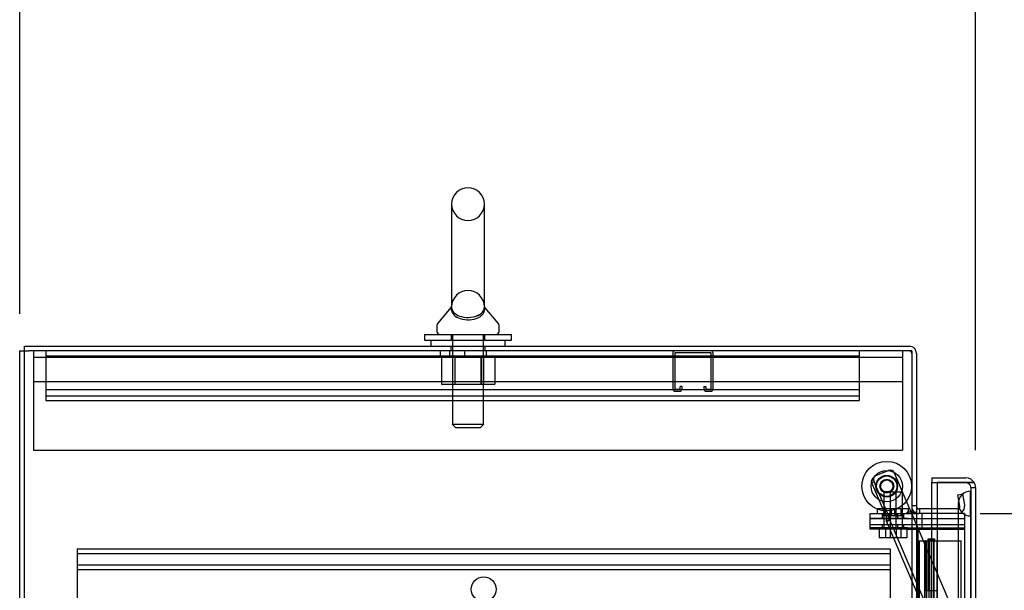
# Model space of a CAD drawing. Header units: inches. Extents: x 1 to 299, y -2 to 199.
# Tile 5 of 57: x 17 to 37, y 121 to 132. Entities that reach past the tile are written whole.
import ezdxf
from ezdxf.enums import TextEntityAlignment as Align
from ezdxf.lldxf.tags import DXFTag

# ---------------------------------------------------------------- set-up
doc = ezdxf.new("R2010")
doc.units = ezdxf.units.IN
doc.header["$MEASUREMENT"] = 0
for name, color, linetype in [('COM50677-2', 7, 'Continuous'), ('COM53964-1', 7, 'Continuous'), ('COM54746-48', 7, 'Continuous'), ('COM70098', 7, 'Continuous'), ('COM70215', 7, 'Continuous'), ('COM70220', 7, 'Continuous'), ('COM70739-8', 7, 'Continuous'), ('COM70839-1', 7, 'Continuous'), ('COM71195-5', 7, 'Continuous'), ('COM71210-10', 7, 'Continuous'), ('COM71298-1', 7, 'Continuous'), ('Default', 7, 'Continuous'), ('GSK87756', 7, 'Continuous'), ('NTS18024', 7, 'Continuous'), ('NTS86070', 7, 'Continuous'), ('ROL87452', 7, 'Continuous'), ('RVT17786', 7, 'Continuous'), ('SCC180005', 7, 'Continuous'), ('SCS86414', 7, 'Continuous'), ('WAF25376', 7, 'Continuous'), ('WAF25377', 7, 'Continuous'), ('WAM254785', 7, 'Continuous')]:
    doc.layers.add(name, color=color, linetype=linetype)
doc.styles.add('SEACAD_Times_New_Roman', font='times.ttf')
tags = doc.linetypes.add('HIDDEN2', pattern=[0.1875, 0.125, -0.0625]).pattern_tags.tags
tags[6:7] = [DXFTag(74, 4), DXFTag(75, 0), DXFTag(340, '0'), DXFTag(46, 0.0), DXFTag(50, 0.0), DXFTag(44, 0.0), DXFTag(45, 0.0)]
tags[4:5] = [DXFTag(74, 4), DXFTag(75, 0), DXFTag(340, '0'), DXFTag(46, 0.0), DXFTag(50, 0.0), DXFTag(44, 0.0), DXFTag(45, 0.0)]
doc.dimstyles.new('HAMMOND_(STH_-_300x200)', dxfattribs={"dimtxt": 1.5, "dimasz": 1.875, "dimexe": 0.75, "dimexo": 0.75, "dimgap": 0.375, "dimtad": 0, "dimtih": 1, "dimtoh": 1, "dimzin": 0, "dimdsep": 46, "dimtxsty": 'SEACAD_Times_New_Roman', "dimblk1": '_SE_FILLED', "dimblk2": '_SE_FILLED', "dimsah": 1, "dimcen": 0.75, "dimadec": 0, "dimazin": 0, "dimtfac": 0.8, "dimtofl": 0, "dimtmove": 0, "dimatfit": 3, "dimfxl": 1, "dimtolj": 1, "dimtzin": 0, "dimarcsym": 0})

# ---------------------------------------------------------------- blocks, each defined once
blk = doc.blocks.new('SE1')
at = {"layer": 'COM50677-2', "color": 7, "linetype": 'HIDDEN2'}
for p, q in [((17.473, 125.332), (17.473, 125.147)), ((25.848, 125.332), (25.848, 125.207)), ((26.598, 125.207), (26.598, 125.332)), ((34.973, 125.332), (34.973, 125.147)), ((17.473, 125.207), (34.973, 125.207)), ((17.473, 125.147), (17.473, 123.332)), ((34.973, 125.147), (34.973, 123.332)), ((34.973, 124.707), (17.473, 124.707)), ((17.473, 123.332), (34.973, 123.332))]:
    blk.add_line(p, q, dxfattribs=at)
at = {"layer": 'COM53964-1', "color": 7, "linetype": 'HIDDEN2'}
for p, q in [((17.723, 125.332), (17.723, 125.194)), ((25.661, 125.332), (25.661, 125.237)), ((26.161, 125.237), (26.161, 125.332)), ((34.098, 125.332), (34.098, 125.194)), ((17.723, 125.237), (34.098, 125.237)), ((17.723, 125.194), (17.723, 124.47)), ((34.098, 125.194), (34.098, 124.47)), ((17.723, 124.553), (34.098, 124.553)), ((17.723, 124.47), (17.723, 124.332)), ((17.723, 124.427), (34.098, 124.427)), ((17.723, 124.332), (34.098, 124.332)), ((34.098, 124.47), (34.098, 124.332)), ((18.351, 121.341), (18.351, 121.203)), ((18.351, 121.341), (34.726, 121.341)), ((18.351, 121.246), (34.726, 121.246)), ((18.351, 121.203), (18.351, 119.854)), ((34.726, 121.341), (34.726, 121.203)), ((34.726, 121.203), (34.726, 119.854)), ((18.351, 121.022), (34.726, 121.022)), ((18.351, 120.927), (34.726, 120.927))]:
    blk.add_line(p, q, dxfattribs=at)
blk.add_circle((26.539, 120.529), 0.25, dxfattribs=at)
at = {"layer": 'COM54746-48', "color": 7, "linetype": 'Continuous'}
for p, q in [((35.255, 121.506), (35.422, 121.506)), ((35.422, 121.506), (35.427, 121.506)), ((35.422, 120.506), (35.422, 121.506)), ((35.427, 121.506), (35.427, 120.506)), ((35.436, 121.506), (35.67, 121.506)), ((35.436, 121.506), (35.436, 120.506)), ((35.49, 121.515), (35.49, 121.541)), ((35.49, 121.541), (35.54, 121.541)), ((35.54, 121.515), (35.49, 121.515)), ((35.503, 121.515), (35.503, 121.506)), ((35.54, 121.541), (35.565, 121.541)), ((35.54, 121.515), (35.565, 121.515)), ((35.565, 121.541), (35.615, 121.541)), ((35.615, 121.515), (35.565, 121.515)), ((35.603, 121.506), (35.603, 121.515)), ((35.615, 121.541), (35.615, 121.515)), ((35.67, 121.506), (35.672, 121.506)), ((35.67, 120.506), (35.67, 121.506)), ((35.422, 120.506), (35.466, 120.506)), ((35.466, 120.506), (35.67, 120.506)), ((35.466, 120.506), (35.67, 120.506)), ((35.466, 119.506), (35.466, 120.506)), ((35.67, 119.506), (35.67, 120.506))]:
    blk.add_line(p, q, dxfattribs=at)
at = {"layer": 'COM54746-48', "color": 7, "linetype": 'HIDDEN2'}
for p, q in [((35.317, 73.506), (35.317, 121.506)), ((35.418, 121.506), (35.418, 120.506)), ((35.436, 121.506), (35.427, 121.506)), ((35.466, 121.506), (35.466, 120.506)), ((35.498, 121.506), (35.498, 120.506)), ((35.503, 121.506), (35.503, 74.506)), ((35.511, 121.506), (35.511, 120.506)), ((35.553, 121.506), (35.553, 120.506)), ((35.558, 120.506), (35.558, 121.506)), ((35.563, 120.506), (35.563, 121.506)), ((35.603, 74.506), (35.603, 121.506)), ((35.608, 120.506), (35.608, 121.506)), ((35.672, 121.506), (36.157, 121.506)), ((36.157, 73.506), (36.157, 121.506)), ((35.418, 120.506), (35.418, 119.506)), ((35.418, 120.506), (35.422, 120.506)), ((35.422, 120.506), (35.422, 119.506)), ((35.427, 119.506), (35.427, 120.506)), ((35.511, 119.506), (35.511, 120.506)), ((35.553, 119.506), (35.553, 120.506)), ((35.608, 119.506), (35.608, 120.506))]:
    blk.add_line(p, q, dxfattribs=at)
at = {"layer": 'COM70098', "color": 7, "linetype": 'HIDDEN2'}
for p, q in [((34.323, 121.957), (34.323, 122.052)), ((34.323, 122.052), (35.073, 122.052)), ((35.073, 121.957), (34.323, 121.957)), ((34.565, 122.052), (34.565, 121.957)), ((34.69, 122.052), (34.69, 121.957)), ((34.878, 121.957), (34.878, 122.052)), ((35.003, 121.957), (35.003, 122.052)), ((35.073, 121.957), (36.222, 121.957)), ((35.365, 122.052), (35.365, 121.957)), ((34.323, 121.74), (34.323, 121.835)), ((34.323, 121.835), (35.073, 121.835)), ((34.565, 121.835), (34.565, 121.74)), ((34.69, 121.835), (34.69, 121.74)), ((34.878, 121.74), (34.878, 121.835)), ((35.003, 121.74), (35.003, 121.835)), ((35.073, 121.835), (36.222, 121.835)), ((35.365, 121.835), (35.365, 121.74)), ((35.073, 121.74), (34.323, 121.74)), ((35.073, 121.74), (36.222, 121.74))]:
    blk.add_line(p, q, dxfattribs=at)
at = {"layer": 'COM70215', "color": 7, "linetype": 'HIDDEN2'}
for p, q in [((30.347, 125.289), (30.347, 124.562)), ((30.387, 125.289), (30.387, 124.562)), ((31.117, 125.292), (30.39, 125.292)), ((31.12, 124.562), (31.12, 125.289)), ((31.16, 124.562), (31.16, 125.289)), ((30.39, 124.559), (30.492, 124.559)), ((30.495, 124.562), (30.495, 124.613)), ((30.535, 124.613), (30.495, 124.613)), ((30.535, 124.562), (30.535, 124.613)), ((30.972, 124.613), (30.972, 124.562)), ((30.972, 124.613), (31.012, 124.613)), ((31.012, 124.613), (31.012, 124.562)), ((31.015, 124.559), (31.117, 124.559)), ((30.39, 124.519), (30.492, 124.519)), ((31.015, 124.519), (31.117, 124.519))]:
    blk.add_line(p, q, dxfattribs=at)
for centre, radius, start, end in [((30.39, 125.289), 0.043, 90, 180), ((31.117, 125.289), 0.043, 0, 90), ((30.39, 125.289), 0.003, 90, 180), ((31.117, 125.289), 0.003, 0, 90), ((30.39, 124.562), 0.043, 180, 270), ((30.39, 124.562), 0.003, 180, 270), ((30.492, 124.562), 0.003, 270, 0), ((30.492, 124.562), 0.043, 270, 0), ((31.015, 124.562), 0.043, 180, 270), ((31.015, 124.562), 0.003, 180, 270), ((31.117, 124.562), 0.003, 270, 0), ((31.117, 124.562), 0.043, 270, 0)]:
    blk.add_arc(centre, radius, start, end, dxfattribs=at)
at = {"layer": 'COM70220', "color": 7, "linetype": 'HIDDEN2'}
for p, q in [((36.343, 122.255), (36.345, 122.504)), ((36.345, 122.504), (36.345, 122.005)), ((36.345, 122.504), (36.346, 122.504)), ((36.346, 122.504), (36.346, 122.005)), ((36.097, 122.255), (36.097, 122.005)), ((36.343, 122.255), (36.343, 122.005)), ((36.345, 122.006), (36.343, 122.255)), ((36.097, 122.005), (36.097, 72.945)), ((36.343, 122.005), (36.343, 72.945)), ((36.346, 122.006), (36.345, 122.006)), ((36.345, 122.005), (36.345, 72.945)), ((36.346, 122.005), (36.346, 72.945))]:
    blk.add_line(p, q, dxfattribs=at)
blk.add_arc((36.347, 122.255), 0.25, 90, 270, dxfattribs=at)
at = {"layer": 'COM70739-8', "color": 7, "linetype": 'HIDDEN2'}
blk.add_line((35.285, 121.74), (35.285, 73.12), dxfattribs=at)
at = {"layer": 'COM70839-1', "color": 7, "linetype": 'HIDDEN2'}
for p, q in [((34.438, 122.818), (34.684, 122.923)), ((35.15, 122.082), (34.815, 122.87)), ((34.403, 122.695), (34.356, 122.675)), ((34.644, 121.997), (34.356, 122.675)), ((34.691, 122.016), (34.403, 122.695)), ((34.691, 122.016), (34.644, 121.997)), ((35.913, 120.285), (35.162, 122.052)), ((34.647, 121.906), (34.714, 121.935)), ((34.647, 121.906), (35.424, 120.077)), ((34.654, 121.892), (34.72, 121.92)), ((34.714, 121.935), (35.49, 120.105))]:
    blk.add_line(p, q, dxfattribs=at)
at = {"layer": 'COM70839-1', "color": 7, "linetype": 'Continuous'}
blk.add_line((35.162, 122.052), (35.15, 122.082), dxfattribs=at)
at = {"layer": 'COM70839-1', "color": 7, "linetype": 'HIDDEN2'}
blk.add_circle((34.656, 122.606), 0.129, dxfattribs=at)
for centre, radius, start, end in [((34.508, 122.75), 0.119, 164.677, 207.725), ((34.477, 122.726), 0.1, 113, 146.4013), ((34.723, 122.831), 0.1, 23, 113)]:
    blk.add_arc(centre, radius, start, end, dxfattribs=at)
for points, knots in [([(34.356, 122.675), (34.356, 122.676), (34.355, 122.677), (34.355, 122.679), (34.355, 122.679), (34.354, 122.68), (34.354, 122.68), (34.354, 122.683), (34.353, 122.685), (34.352, 122.691), (34.351, 122.695), (34.35, 122.708), (34.351, 122.716), (34.357, 122.735), (34.361, 122.744), (34.37, 122.756), (34.371, 122.758), (34.375, 122.763), (34.377, 122.765), (34.38, 122.768), (34.381, 122.77), (34.383, 122.771), (34.384, 122.772), (34.385, 122.773), (34.386, 122.774), (34.387, 122.775), (34.387, 122.775), (34.388, 122.776), (34.388, 122.777), (34.389, 122.777), (34.39, 122.778), (34.39, 122.779), (34.392, 122.78), (34.393, 122.781)], [0, 0, 0, 0, 0.03125, 0.03125, 0.046875, 0.046875, 0.0625, 0.0625, 0.125, 0.125, 0.25, 0.25, 0.5, 0.5, 0.75, 0.75, 0.8125, 0.8125, 0.875, 0.875, 0.90625, 0.90625, 0.921875, 0.921875, 0.9375, 0.9375, 0.953125, 0.953125, 0.960938, 0.960938, 0.96875, 0.96875, 1, 1, 1, 1]), ([(34.644, 121.997), (34.645, 121.995), (34.647, 121.991), (34.648, 121.985), (34.65, 121.978), (34.651, 121.965), (34.65, 121.949), (34.648, 121.936), (34.647, 121.929), (34.646, 121.923), (34.646, 121.917), (34.646, 121.911), (34.647, 121.908), (34.647, 121.906)], [0, 0, 0, 0, 0.049102, 0.098523, 0.149018, 0.200844, 0.426475, 0.554365, 0.622319, 0.692911, 0.79099, 0.893216, 1, 1, 1, 1]), ([(34.691, 122.016), (34.691, 122.015), (34.692, 122.014), (34.692, 122.012), (34.692, 122.012), (34.693, 122.011), (34.693, 122.011), (34.694, 122.008), (34.695, 122.007), (34.697, 122.001), (34.698, 121.997), (34.702, 121.985), (34.703, 121.977), (34.708, 121.956), (34.71, 121.943), (34.714, 121.935)], [0, 0, 0, 0, 0.03125, 0.03125, 0.046875, 0.046875, 0.0625, 0.0625, 0.125, 0.125, 0.25, 0.25, 0.5, 0.5, 1, 1, 1, 1])]:
    blk.add_open_spline(points, degree=3, knots=knots, dxfattribs=at)
at = {"layer": 'COM71195-5', "color": 7, "linetype": 'Continuous'}
for p, q in [((35.567, 122.772), (35.567, 122.677)), ((35.567, 122.772), (36.252, 122.772)), ((35.567, 122.677), (36.252, 122.677)), ((35.567, 122.147), (35.567, 122.677)), ((35.567, 122.677), (35.672, 122.677)), ((36.252, 122.677), (35.672, 122.677)), ((35.672, 122.677), (35.672, 72.335)), ((36.416, 122.677), (36.252, 122.677)), ((36.252, 122.677), (36.416, 122.677)), ((36.442, 122.582), (36.442, 72.43))]:
    blk.add_line(p, q, dxfattribs=at)
at = {"layer": 'COM71195-5', "color": 7, "linetype": 'HIDDEN2'}
for p, q in [((36.347, 122.582), (36.347, 72.43)), ((36.347, 122.582), (36.442, 122.582)), ((35.567, 72.647), (35.567, 122.147))]:
    blk.add_line(p, q, dxfattribs=at)
at = {"layer": 'COM71195-5', "color": 7, "linetype": 'Continuous'}
for start, end in [(30, 90), (0, 30)]:
    blk.add_arc((36.252, 122.582), 0.19, start, end, dxfattribs=at)
at = {"layer": 'COM71195-5', "color": 7, "linetype": 'HIDDEN2'}
blk.add_arc((36.252, 122.582), 0.095, 0, 90, dxfattribs=at)
blk.add_ellipse((36.252, 122.582), major_axis=(-0.095, 0), ratio=0.999171, start_param=3.141593, end_param=4.712389, dxfattribs=at)
at = {"layer": 'COM71195-5', "color": 7, "linetype": 'Continuous'}
blk.add_ellipse((36.252, 122.582), major_axis=(-0.19, 0), ratio=0.999171, start_param=3.141593, end_param=3.665191, dxfattribs=at)
at = {"layer": 'COM71210-10', "color": 7, "linetype": 'Continuous'}
for p, q in [((17.195, 65.462), (17.195, 125.332)), ((17.195, 125.332), (17.385, 125.332)), ((35.16, 125.332), (17.385, 125.332)), ((35.16, 125.332), (35.16, 122.082)), ((35.065, 122.052), (35.065, 122.082)), ((35.16, 122.082), (35.065, 122.082)), ((35.065, 122.052), (35.255, 122.052)), ((35.255, 122.052), (35.255, 72.742)), ((35.35, 122.052), (35.255, 122.052)), ((35.672, 122.052), (35.35, 122.052))]:
    blk.add_line(p, q, dxfattribs=at)
at = {"layer": 'COM71210-10', "color": 7, "linetype": 'HIDDEN2'}
for p, q in [((17.29, 65.462), (17.29, 125.332)), ((35.16, 122.052), (35.16, 72.742)), ((36.222, 122.052), (35.672, 122.052)), ((36.222, 122.052), (36.222, 72.742))]:
    blk.add_line(p, q, dxfattribs=at)
at = {"layer": 'COM71298-1', "color": 7, "linetype": 'Continuous'}
for p, q in [((17.29, 125.427), (35.112, 125.427)), ((17.29, 125.332), (17.29, 125.427)), ((35.255, 125.284), (35.255, 122.082)), ((35.672, 122.147), (35.303, 122.147)), ((35.16, 122.082), (35.255, 122.082))]:
    blk.add_line(p, q, dxfattribs=at)
at = {"layer": 'COM71298-1', "color": 7, "linetype": 'HIDDEN2'}
for p, q in [((25.88, 125.427), (25.88, 125.332)), ((26.567, 125.332), (26.567, 125.427)), ((36.088, 122.432), (36.182, 122.449)), ((36.128, 122.204), (36.088, 122.432)), ((36.182, 122.449), (36.222, 122.22)), ((35.255, 122.21), (35.16, 122.21)), ((35.324, 122.052), (35.324, 122.147)), ((36.081, 122.147), (35.672, 122.147)), ((36.128, 122.186), (36.128, 122.204)), ((36.222, 122.22), (36.224, 122.203))]:
    blk.add_line(p, q, dxfattribs=at)
at = {"layer": 'COM71298-1', "color": 7, "linetype": 'Continuous'}
for centre, radius, start, end in [((35.112, 125.284), 0.143, 0, 90), ((35.303, 122.195), 0.048, 180, 270), ((35.303, 122.195), 0.143, 232.2051, 270)]:
    blk.add_arc(centre, radius, start, end, dxfattribs=at)
at = {"layer": 'COM71298-1', "color": 7, "linetype": 'HIDDEN2'}
for centre, radius, start, end in [((35.112, 125.284), 0.048, 0, 90), ((35.303, 122.195), 0.143, 180, 232.2051), ((36.081, 122.195), 0.143, 270, 2.9658), ((36.081, 122.195), 0.048, 270, 348.6027)]:
    blk.add_arc(centre, radius, start, end, dxfattribs=at)
at = {"layer": 'GSK87756', "color": 7, "linetype": 'HIDDEN2'}
for p, q in [((34.323, 121.769), (34.323, 121.957)), ((34.323, 121.957), (35.073, 121.957)), ((34.597, 121.957), (34.597, 121.769)), ((34.722, 121.957), (34.722, 121.769)), ((34.847, 121.769), (34.847, 121.957)), ((34.972, 121.769), (34.972, 121.957)), ((35.073, 121.957), (36.222, 121.957)), ((35.365, 121.957), (35.365, 121.769)), ((35.073, 121.769), (34.323, 121.769)), ((35.073, 121.769), (36.222, 121.769))]:
    blk.add_line(p, q, dxfattribs=at)
at = {"layer": 'NTS18024', "color": 7, "linetype": 'HIDDEN2'}
for p, q in [((25.688, 125.207), (25.688, 124.662)), ((25.911, 125.207), (25.911, 124.662)), ((25.96, 125.207), (25.96, 124.662)), ((25.96, 125.207), (25.96, 124.662)), ((26.486, 125.207), (26.486, 124.662)), ((26.487, 124.662), (26.487, 125.207)), ((26.536, 125.207), (26.536, 124.662)), ((26.761, 125.207), (26.761, 124.662)), ((25.688, 124.662), (25.96, 124.662)), ((25.96, 124.662), (26.486, 124.662)), ((26.486, 124.662), (26.761, 124.662))]:
    blk.add_line(p, q, dxfattribs=at)
at = {"layer": 'NTS86070', "color": 7, "linetype": 'HIDDEN2'}
for p, q in [((34.597, 122.152), (34.472, 122.152)), ((34.472, 122.052), (34.472, 122.152)), ((35.097, 122.152), (34.597, 122.152)), ((34.597, 122.052), (34.597, 122.152)), ((34.597, 122.012), (34.597, 122.152)), ((34.621, 122.152), (34.621, 122.012)), ((34.722, 122.012), (34.722, 122.152)), ((34.746, 122.152), (34.746, 122.012)), ((34.822, 122.012), (34.822, 122.152)), ((34.847, 122.012), (34.847, 122.152)), ((34.947, 122.012), (34.947, 122.152)), ((34.972, 122.012), (34.972, 122.152)), ((34.972, 122.052), (34.972, 122.152)), ((35.097, 122.052), (35.097, 122.152)), ((34.575, 122.052), (34.575, 122.022)), ((34.71, 122.012), (34.585, 122.012)), ((34.7, 122.052), (34.7, 122.022)), ((34.71, 122.012), (34.983, 122.012)), ((34.868, 122.022), (34.868, 122.052)), ((34.993, 122.022), (34.993, 122.052))]:
    blk.add_line(p, q, dxfattribs=at)
for centre, start, end in [((34.585, 122.022), 180, 270), ((34.71, 122.022), 180, 270), ((34.858, 122.022), 270, 0), ((34.983, 122.022), 270, 0)]:
    blk.add_arc(centre, 0.01, start, end, dxfattribs=at)
at = {"layer": 'ROL87452', "color": 7, "linetype": 'HIDDEN2'}
for radius in [0.5, 0.206]:
    blk.add_circle((34.656, 122.606), radius, dxfattribs=at)
at = {"layer": 'RVT17786', "color": 7, "linetype": 'HIDDEN2'}
for radius in [0.217, 0.125]:
    blk.add_circle((34.656, 122.606), radius, dxfattribs=at)
at = {"layer": 'SCC180005', "color": 7, "linetype": 'HIDDEN2'}
for p, q in [((34.724, 122.49), (34.599, 122.49)), ((34.599, 122.49), (34.599, 121.74)), ((34.724, 122.49), (34.97, 122.49)), ((34.724, 122.49), (34.724, 121.74)), ((34.845, 121.74), (34.845, 122.49)), ((34.97, 121.74), (34.97, 122.49)), ((34.506, 121.74), (34.506, 121.566)), ((34.631, 121.566), (34.506, 121.566)), ((34.631, 121.74), (34.631, 121.566)), ((34.847, 121.566), (34.631, 121.566)), ((34.722, 121.74), (34.722, 121.566)), ((34.847, 121.74), (34.847, 121.566)), ((35.063, 121.566), (34.847, 121.566)), ((34.938, 121.74), (34.938, 121.566)), ((35.063, 121.74), (35.063, 121.566))]:
    blk.add_line(p, q, dxfattribs=at)
at = {"layer": 'SCS86414', "color": 7, "linetype": 'Continuous'}
for p, q in [((25.892, 128.292), (25.892, 126.223)), ((26.555, 126.222), (26.555, 128.292)), ((25.883, 126.212), (25.612, 125.885)), ((25.892, 126.223), (25.892, 126.222)), ((26.835, 125.885), (26.564, 126.211)), ((25.598, 125.846), (25.598, 125.727)), ((26.848, 125.727), (26.848, 125.846))]:
    blk.add_line(p, q, dxfattribs=at)
at = {"layer": 'SCS86414', "color": 7, "linetype": 'HIDDEN2'}
for p, q in [((25.911, 125.667), (25.911, 123.852)), ((26.535, 123.852), (26.535, 125.667)), ((26.535, 123.852), (25.911, 123.852)), ((25.911, 123.852), (25.971, 123.792)), ((25.971, 123.792), (26.475, 123.792)), ((26.475, 123.792), (26.535, 123.852))]:
    blk.add_line(p, q, dxfattribs=at)
at = {"layer": 'SCS86414', "color": 7, "linetype": 'Continuous'}
for centre, radius, start, end in [((26.223, 128.292), 0.331, 0, 180), ((25.658, 125.846), 0.06, 140.3214, 180), ((25.658, 125.727), 0.06, 180, 270), ((26.788, 125.727), 0.06, 270, 0), ((26.788, 125.846), 0.06, 0, 39.6786)]:
    blk.add_arc(centre, radius, start, end, dxfattribs=at)
at = {"layer": 'SCS86414', "color": 7, "linetype": 'HIDDEN2'}
for centre, start, end in [((26.223, 128.292), 180, 0), ((26.223, 126.221), 0, 180)]:
    blk.add_arc(centre, 0.331, start, end, dxfattribs=at)
for points, knots in [([(25.886, 126.214), (25.885, 126.214), (25.885, 126.21), (25.884, 126.193), (25.884, 126.181), (25.89, 126.139), (25.901, 126.108), (25.946, 126.048), (25.981, 126.02), (26.077, 125.978), (26.139, 125.964), (26.27, 125.96), (26.336, 125.97), (26.415, 125.997), (26.438, 126.008), (26.479, 126.033), (26.495, 126.047), (26.537, 126.09), (26.551, 126.121), (26.561, 126.165), (26.562, 126.179), (26.563, 126.202), (26.562, 126.211), (26.561, 126.214), (26.561, 126.214), (26.561, 126.214)], [0.318155, 0.318155, 0.318155, 0.318155, 0.34375, 0.34375, 0.375, 0.375, 0.4375, 0.4375, 0.5, 0.5, 0.5625, 0.5625, 0.625, 0.625, 0.65625, 0.65625, 0.6875, 0.6875, 0.75, 0.75, 0.78125, 0.78125, 0.8125, 0.8125, 0.818429, 0.818429, 0.818429, 0.818429]), ([(25.892, 126.227), (25.892, 126.231), (25.892, 126.233), (25.892, 126.232), (25.892, 126.231), (25.892, 126.231)], [0.66634009, 0.66634009, 0.66634009, 0.66634009, 0.6875, 0.6875, 0.69494345, 0.69494345, 0.69494345, 0.69494345]), ([(26.555, 126.232), (26.555, 126.232), (26.555, 126.232), (26.555, 126.232), (26.555, 126.23), (26.555, 126.228)], [0.18461885, 0.18461885, 0.18461885, 0.18461885, 0.1875, 0.1875, 0.20126446, 0.20126446, 0.20126446, 0.20126446])]:
    blk.add_open_spline(points, degree=3, knots=knots, dxfattribs=at)
at = {"layer": 'SCS86414', "color": 7, "linetype": 'Continuous'}
for points, knots in [([(25.892, 126.226), (25.892, 126.223), (25.892, 126.22), (25.893, 126.207), (25.894, 126.196), (25.903, 126.158), (25.916, 126.13), (25.967, 126.077), (26.004, 126.053), (26.105, 126.018), (26.17, 126.007), (26.299, 126.01), (26.361, 126.022), (26.409, 126.041)], [0.7056054, 0.7056054, 0.7056054, 0.7056054, 0.71875, 0.71875, 0.75, 0.75, 0.8125, 0.8125, 0.875, 0.875, 0.9375, 0.9375, 1, 1, 1, 1]), ([(26.409, 126.041), (26.457, 126.061), (26.491, 126.086), (26.536, 126.138), (26.547, 126.167), (26.554, 126.202), (26.555, 126.213), (26.555, 126.224), (26.555, 126.227), (26.555, 126.228)], [0, 0, 0, 0, 0.0625, 0.0625, 0.125, 0.125, 0.15625, 0.15625, 0.1686789, 0.1686789, 0.1686789, 0.1686789])]:
    blk.add_open_spline(points, degree=3, knots=knots, dxfattribs=at)
at = {"layer": 'SCS86414', "color": 7, "linetype": 'HIDDEN2'}
for points in [[(26.555, 126.216), (26.554, 126.209), (26.553, 126.201), (26.552, 126.192)], [(26.433, 126.052), (26.422, 126.047), (26.409, 126.041), (26.396, 126.037)]]:
    blk.add_open_spline(points, degree=3, dxfattribs=at)
at = {"layer": 'WAF25376', "color": 7, "linetype": 'HIDDEN2'}
for radius in [0.315, 0.14]:
    blk.add_circle((34.656, 122.606), radius, dxfattribs=at)
at = {"layer": 'WAF25377', "color": 7, "linetype": 'Continuous'}
for p, q in [((25.348, 125.667), (27.098, 125.667)), ((25.348, 125.667), (25.348, 125.552)), ((25.348, 125.552), (27.098, 125.552)), ((27.098, 125.552), (27.098, 125.667))]:
    blk.add_line(p, q, dxfattribs=at)
at = {"layer": 'WAF25377', "color": 7, "linetype": 'HIDDEN2'}
for p, q in [((25.883, 125.667), (25.883, 125.552)), ((26.563, 125.552), (26.563, 125.667))]:
    blk.add_line(p, q, dxfattribs=at)
at = {"layer": 'WAM254785', "color": 7, "linetype": 'Continuous'}
for p, q in [((25.473, 125.552), (25.473, 125.427)), ((26.973, 125.427), (26.973, 125.552))]:
    blk.add_line(p, q, dxfattribs=at)
at = {"layer": 'WAM254785', "color": 7, "linetype": 'HIDDEN2'}
for p, q in [((25.911, 125.552), (25.911, 125.427)), ((26.536, 125.427), (26.536, 125.552))]:
    blk.add_line(p, q, dxfattribs=at)
blk = doc.blocks.new('DMBLK7')
at = {"layer": 'Default', "linetype": 'Continuous', "transparency": 16777216}
for points in [[(19.07, 133.602), (17.195, 133.29), (19.07, 132.977)], [(34.567, 133.602), (34.567, 132.977), (36.442, 133.29)]]:
    blk.add_hatch(color=7, dxfattribs=at).paths.add_polyline_path(points)
at = {"layer": 'Default', "color": 7, "linetype": 'Continuous', "transparency": 16777216}
for p, q in [((17.195, 126.082), (17.195, 134.04)), ((36.442, 123.332), (36.442, 134.04)), ((17.195, 133.29), (23.734, 133.29)), ((29.902, 133.29), (36.442, 133.29))]:
    blk.add_line(p, q, dxfattribs=at)
at = {"layer": 'Default', "color": 7, "linetype": 'Continuous', "transparency": 16777216, "style": 'SEACAD_Times_New_Roman'}
blk.add_text('19.25', height=1.5, dxfattribs=at).set_placement((24.259, 134.04), align=Align.TOP_LEFT)
blk = doc.blocks.new('_SE_FILLED')
at = {"color": 0}
blk.add_line((0, 0), (-1, 0), dxfattribs=at)
blk.add_solid([(0, 0), (-1, -0.1665), (-1, 0.1665), (0, 0)], dxfattribs=at)
blk = doc.blocks.new('DMBLK16')
at = {"layer": 'Default', "linetype": 'Continuous', "transparency": 16777216}
for points in [[(46.084, 120.177), (45.771, 122.052), (45.459, 120.177)], [(46.084, 74.617), (45.459, 74.617), (45.771, 72.742)]]:
    blk.add_hatch(color=7, dxfattribs=at).paths.add_polyline_path(points)
at = {"layer": 'Default', "color": 7, "linetype": 'Continuous', "transparency": 16777216}
for p, q in [((36.536, 122.052), (46.521, 122.052)), ((45.771, 122.052), (45.771, 98.672)), ((45.771, 93.872), (45.771, 72.742)), ((36.536, 72.742), (46.521, 72.742))]:
    blk.add_line(p, q, dxfattribs=at)
at = {"layer": 'Default', "color": 7, "linetype": 'Continuous', "transparency": 16777216, "style": 'SEACAD_Times_New_Roman'}
for s, p in [('49.31', (43.212, 98.147)), ('OPENNING', (40.102, 95.897))]:
    blk.add_text(s, height=1.5, dxfattribs=at).set_placement(p, align=Align.TOP_LEFT)

msp = doc.modelspace()

# ---------------------------------------------------------------- block references
at = {"layer": 'Default'}
msp.add_blockref('SE1', (0, 0), dxfattribs=at)

# ---------------------------------------------------------------- dimensions: what is measured, and where the dimension line sits
at = {"layer": 'Default', "color": 7, "linetype": 'Continuous'}
dim = msp.add_linear_dim(base=(36.442, 133.29), p1=(17.195, 125.332), p2=(36.442, 122.582), text='\\A1;<>', dimstyle='HAMMOND_(STH_-_300x200)', dxfattribs=at)
dim.commit()
dim.dimension.update_dxf_attribs({"geometry": 'DMBLK7', "text_midpoint": (26.818, 133.29), "dimtype": 160})
dim = msp.add_linear_dim(base=(45.771, 122.052), p1=(35.786, 122.052), p2=(35.786, 72.742), angle=270, text='\\A1;<>\\POPENNING', dimstyle='HAMMOND_(STH_-_300x200)', dxfattribs=at)
dim.commit()
dim.dimension.update_dxf_attribs({"geometry": 'DMBLK16', "text_midpoint": (45.771, 97.397), "dimtype": 161})

doc.saveas('drawing.dxf')
